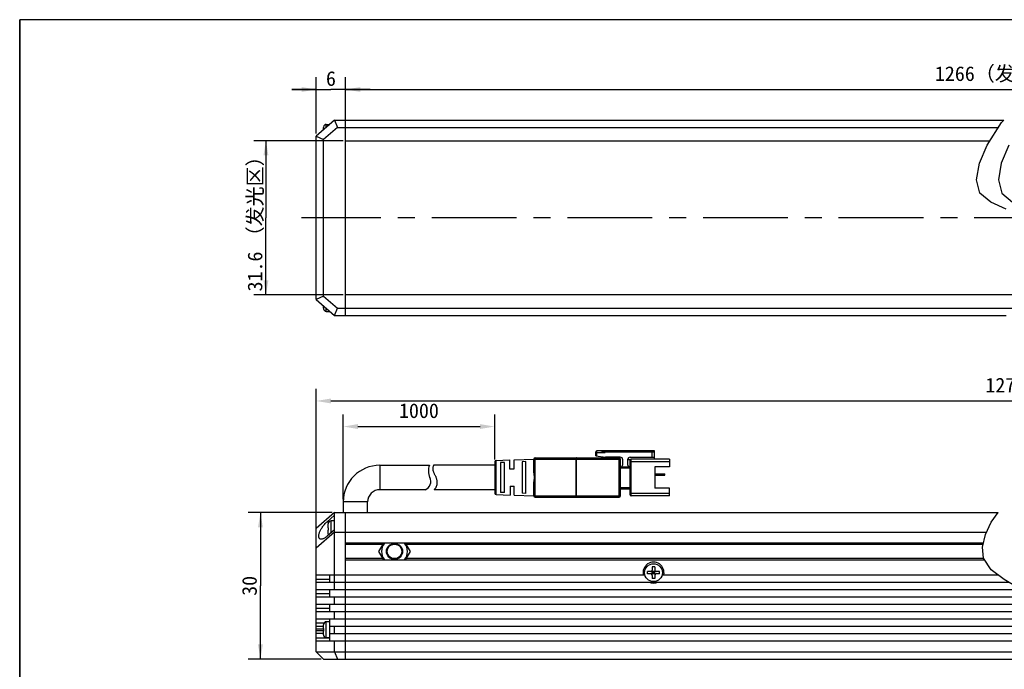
# Model space of a CAD drawing. Header units: millimetres. Extents: x 284 to 756, y 291 to 500.
# Tile 2 of 6: x 284 to 486, y 367 to 500. Entities that reach past the tile are written whole.
import ezdxf
from ezdxf.enums import TextEntityAlignment as Align

# ---------------------------------------------------------------- set-up
doc = ezdxf.new("R2010")
doc.units = ezdxf.units.MM
doc.header["$LTSCALE"] = 46.255
doc.header["$PDMODE"] = 3
doc.header["$PDSIZE"] = 8
doc.linetypes.add('CENTER', pattern=[0.6, 0.375, -0.075, 0.075, -0.075])
doc.layers.get('0').update_dxf_attribs({"linetype": 'CONTINUOUS'})
doc.layers.get('Defpoints').update_dxf_attribs({"linetype": 'CONTINUOUS'})
for name, color, linetype in [('00_COMPONENTS', 7, 'CONTINUOUS'), ('03_ALL_AXES', 7, 'CONTINUOUS'), ('51__DRAFT_DIMS', 7, 'CONTINUOUS'), ('_X2_56FE5C42_X0__01_528', 7, 'CONTINUOUS'), ('DRW0001FORMAT', 7, 'CONTINUOUS')]:
    doc.layers.add(name, color=color, linetype=linetype)
doc.styles.get("Standard").update_dxf_attribs({"font": 'simfang.ttf'})
doc.dimstyles.new('DIMSTYLE_1', dxfattribs={"dimtxt": 3, "dimasz": 3, "dimexe": 2.5, "dimexo": 0.5, "dimgap": 0.75, "dimtad": 1, "dimdsep": 46, "dimtxsty": 'STANDARD', "dimblk": '_FILLED', "dimblk1": '_FILLED', "dimblk2": '_FILLED', "dimcen": 0.09, "dimclrt": 3, "dimazin": 2, "dimtp": 0.3, "dimtm": 0.3, "dimtfac": 1, "dimtofl": 0, "dimtmove": 0, "dimatfit": 3, "dimldrblk": '_FILLED', "dimfxl": 1, "dimtolj": 1, "dimarcsym": 0})
doc.dimstyles.new('DIMSTYLE_2', dxfattribs={"dimtxt": 3, "dimasz": 3, "dimexe": 2.5, "dimexo": 0.5, "dimgap": 0.75, "dimtad": 1, "dimdsep": 46, "dimtxsty": 'STANDARD', "dimblk": '_FILLED', "dimblk1": '_FILLED', "dimblk2": '_FILLED', "dimcen": 0.09, "dimclrt": 3, "dimazin": 2, "dimtp": 1.2, "dimtm": 1.2, "dimtfac": 1, "dimtofl": 0, "dimtmove": 0, "dimatfit": 3, "dimldrblk": '_FILLED', "dimfxl": 1, "dimtolj": 1, "dimarcsym": 0})
doc.dimstyles.new('DIMSTYLE_3', dxfattribs={"dimtxt": 3, "dimasz": 3, "dimexe": 2.5, "dimexo": 0.5, "dimgap": 0.75, "dimtad": 1, "dimdsep": 46, "dimtxsty": 'STANDARD', "dimblk": '_FILLED', "dimblk1": '_FILLED', "dimblk2": '_FILLED', "dimcen": 0.09, "dimclrt": 3, "dimazin": 2, "dimtp": 0.2, "dimtm": 0.2, "dimtfac": 1, "dimtofl": 0, "dimtmove": 0, "dimatfit": 3, "dimldrblk": '_FILLED', "dimfxl": 1, "dimtolj": 1, "dimarcsym": 0})
doc.dimstyles.new('DIMSTYLE_4', dxfattribs={"dimtxt": 3, "dimasz": 3, "dimexe": 2.5, "dimexo": 0.5, "dimgap": 0.75, "dimtad": 1, "dimdsep": 46, "dimtxsty": 'STANDARD', "dimblk": '_FILLED', "dimblk1": '_FILLED', "dimblk2": '_FILLED', "dimcen": 0.09, "dimclrt": 3, "dimazin": 2, "dimtp": 0.1, "dimtm": 0.1, "dimtfac": 1, "dimtofl": 0, "dimtmove": 0, "dimatfit": 3, "dimldrblk": '_FILLED', "dimfxl": 1, "dimtolj": 1, "dimarcsym": 0})

# ---------------------------------------------------------------- blocks, each defined once
blk = doc.blocks.new('_FILLED')
at = {"color": 0, "linetype": 'ByBlock'}
blk.add_solid([(0, 0), (-1, 0.167), (-1, -0.167)], dxfattribs=at)
blk = doc.blocks.new('*D1')
at = {"layer": '51__DRAFT_DIMS', "color": 4, "transparency": 16777216}
for p, q in [((350.47, 475.58), (332.17, 475.58)), ((334.67, 475.58), (334.67, 459.78)), ((334.67, 443.98), (334.67, 459.78)), ((350.47, 443.98), (332.17, 443.98))]:
    blk.add_line(p, q, dxfattribs=at)
at = {"layer": '51__DRAFT_DIMS', "color": 4, "transparency": 16777216, "xscale": 3, "yscale": 3, "zscale": 3}
for p, rotation in [((334.67, 475.58), 90), ((334.67, 443.98), 270)]:
    blk.add_blockref('_FILLED', p, dxfattribs=dict(at, rotation=rotation))
at = {"layer": '51__DRAFT_DIMS', "color": 3, "transparency": 16777216}
for s, p in [('（发光区）', (333.92, 464.18)), ('31.6', (333.92, 448.79))]:
    blk.add_text(s, height=3, rotation=90, dxfattribs=at).set_placement(p, align=Align.CENTER)
blk = doc.blocks.new('*D12')
at = {"layer": '51__DRAFT_DIMS', "color": 0, "lineweight": -2}
for p, q in [((350.97, 478.78), (350.97, 488.57)), ((620.74, 478.78), (620.74, 488.57)), ((353.97, 486.07), (617.74, 486.07))]:
    blk.add_line(p, q, dxfattribs=at)
at = {"layer": 'Defpoints', "color": 0}
for p in [(620.74, 486.07), (350.97, 478.28), (620.74, 478.28)]:
    blk.add_point(p, dxfattribs=at)
at = {"layer": '51__DRAFT_DIMS', "color": 0, "linetype": 'ByBlock', "lineweight": -2, "xscale": 3, "yscale": 3, "zscale": 3, "rotation": 180}
blk.add_blockref('_FILLED', (350.97, 486.07), dxfattribs=at)
at = {"layer": '51__DRAFT_DIMS', "color": 0, "linetype": 'ByBlock', "lineweight": -2, "xscale": 3, "yscale": 3, "zscale": 3}
blk.add_blockref('_FILLED', (620.74, 486.07), dxfattribs=at)
at = {"layer": '51__DRAFT_DIMS', "color": 3, "insert": (485.86, 490.82), "char_height": 3, "attachment_point": 2, "line_spacing_factor": 0.9}
blk.add_mtext('\\A1;\\A1;1266（发光区）{}{{\\H0.7x;}{}}', dxfattribs=at)
blk = doc.blocks.new('*D13')
at = {"layer": '51__DRAFT_DIMS', "color": 0, "lineweight": -2}
for p, q in [((344.97, 392.65), (344.97, 424.77)), ((626.74, 392.65), (626.74, 424.77)), ((347.97, 422.27), (623.74, 422.27))]:
    blk.add_line(p, q, dxfattribs=at)
at = {"layer": 'Defpoints', "color": 0}
for p in [(626.74, 422.27), (344.97, 392.15), (626.74, 392.15)]:
    blk.add_point(p, dxfattribs=at)
at = {"layer": '51__DRAFT_DIMS', "color": 0, "linetype": 'ByBlock', "lineweight": -2, "xscale": 3, "yscale": 3, "zscale": 3, "rotation": 180}
blk.add_blockref('_FILLED', (344.97, 422.27), dxfattribs=at)
at = {"layer": '51__DRAFT_DIMS', "color": 0, "linetype": 'ByBlock', "lineweight": -2, "xscale": 3, "yscale": 3, "zscale": 3}
blk.add_blockref('_FILLED', (626.74, 422.27), dxfattribs=at)
at = {"layer": '51__DRAFT_DIMS', "color": 3, "insert": (485.95, 427.02), "char_height": 3, "attachment_point": 2, "line_spacing_factor": 0.9}
blk.add_mtext('\\A1;\\A1;1278{}{{\\H0.7x;}{}}', dxfattribs=at)
blk = doc.blocks.new('*D3')
at = {"layer": '51__DRAFT_DIMS', "color": 4, "transparency": 16777216}
for p, q in [((348.22, 399.4), (331.04, 399.4)), ((333.54, 399.4), (333.54, 384.4)), ((333.54, 369.4), (333.54, 384.4)), ((345.97, 369.4), (331.04, 369.4))]:
    blk.add_line(p, q, dxfattribs=at)
at = {"layer": '51__DRAFT_DIMS', "color": 4, "transparency": 16777216, "xscale": 3, "yscale": 3, "zscale": 3}
for p, rotation in [((333.54, 399.4), 90), ((333.54, 369.4), 270)]:
    blk.add_blockref('_FILLED', p, dxfattribs=dict(at, rotation=rotation))
at = {"layer": '51__DRAFT_DIMS', "color": 3, "transparency": 16777216}
blk.add_text('30', height=3, rotation=90, dxfattribs=at).set_placement((332.79, 384.4), align=Align.CENTER)
blk = doc.blocks.new('*D15')
at = {"layer": '51__DRAFT_DIMS', "color": 0, "lineweight": -2}
for p, q in [((350.47, 402.1), (350.47, 419.53)), ((381.47, 410.31), (381.47, 419.53)), ((353.47, 417.03), (378.47, 417.03))]:
    blk.add_line(p, q, dxfattribs=at)
at = {"layer": 'Defpoints', "color": 0}
for p in [(381.47, 417.03), (381.47, 409.81), (350.47, 401.6)]:
    blk.add_point(p, dxfattribs=at)
at = {"layer": '51__DRAFT_DIMS', "color": 0, "linetype": 'ByBlock', "lineweight": -2, "xscale": 3, "yscale": 3, "zscale": 3, "rotation": 180}
blk.add_blockref('_FILLED', (350.47, 417.03), dxfattribs=at)
at = {"layer": '51__DRAFT_DIMS', "color": 0, "linetype": 'ByBlock', "lineweight": -2, "xscale": 3, "yscale": 3, "zscale": 3}
blk.add_blockref('_FILLED', (381.47, 417.03), dxfattribs=at)
at = {"layer": '51__DRAFT_DIMS', "color": 3, "insert": (365.97, 421.78), "char_height": 3, "attachment_point": 2, "line_spacing_factor": 0.9}
blk.add_mtext('\\A1;1000{}{{\\H0.7x;}{}}', dxfattribs=at)
blk = doc.blocks.new('*D10')
at = {"layer": '51__DRAFT_DIMS', "color": 4, "transparency": 16777216}
for p, q in [((344.97, 477.03), (344.97, 488.57)), ((350.97, 465.53), (350.97, 488.57)), ((344.97, 486.07), (339.97, 486.07)), ((339.97, 486.07), (347.97, 486.07)), ((355.97, 486.07), (347.97, 486.07)), ((350.97, 486.07), (355.97, 486.07))]:
    blk.add_line(p, q, dxfattribs=at)
at = {"layer": '51__DRAFT_DIMS', "color": 4, "transparency": 16777216, "xscale": 3, "yscale": 3, "zscale": 3}
blk.add_blockref('_FILLED', (344.97, 486.07), dxfattribs=at)
at = {"layer": '51__DRAFT_DIMS', "color": 4, "transparency": 16777216, "xscale": 3, "yscale": 3, "zscale": 3, "rotation": 180}
blk.add_blockref('_FILLED', (350.97, 486.07), dxfattribs=at)
at = {"layer": '51__DRAFT_DIMS', "color": 3, "transparency": 16777216}
blk.add_text('6', height=3, dxfattribs=at).set_placement((347.97, 486.82), align=Align.CENTER)

msp = doc.modelspace()

# ---------------------------------------------------------------- linework, layer by layer
at = {"color": 7}
for p, q in [((284.28005, 500.37185), (284.28005, 290.95043)), ((755.5081, 500.37185), (284.28005, 500.37185))]:
    msp.add_line(p, q, dxfattribs=at)
at = {"color": 4}
for p, q in [((485.17233, 479.27953), (485.62939, 479.77656)), ((482.23588, 474.67494), (485.17233, 479.27953)), ((480.67817, 470.99637), (482.23588, 474.67494)), ((486.69468, 474.67494), (485.13698, 470.99637)), ((480.07656, 467.59095), (480.67817, 470.99637)), ((485.13698, 470.99637), (484.53536, 467.59095)), ((480.77257, 464.84991), (480.07656, 467.59095)), ((484.53536, 467.59095), (485.23138, 464.84991)), ((482.97145, 462.97767), (480.77257, 464.84991)), ((485.23138, 464.84991), (487.43025, 462.97767)), ((486.13648, 461.55219), (482.97145, 462.97767)), ((483.08696, 397.46942), (484.49001, 399.39715)), ((481.88177, 394.9018), (483.08696, 397.46942)), ((481.30219, 392.35527), (481.88177, 394.9018)), ((481.51914, 390.04839), (481.30219, 392.35527)), ((483.08855, 387.65942), (481.51914, 390.04839)), ((485.73304, 385.68232), (483.08855, 387.65942)), ((488.94017, 383.7771), (485.73304, 385.68232))]:
    msp.add_line(p, q, dxfattribs=at)
at = {"layer": '00_COMPONENTS', "color": 7}
for p, q in [((348.72237, 479.77656), (344.97237, 476.52656)), ((348.72237, 479.77656), (349.28192, 478.27656)), ((348.72237, 479.77656), (485.62939, 479.77656)), ((350.97237, 439.77656), (350.97237, 479.77656)), ((346.42237, 477.78322), (346.42237, 478.29636)), ((346.42442, 478.37619), (346.42735, 478.37568)), ((349.28192, 478.27656), (346.47237, 475.84161)), ((347.02237, 478.92656), (347.72237, 478.92656)), ((347.72237, 478.9124), (347.72237, 478.92072)), ((349.28192, 478.27656), (484.53271, 478.27656)), ((344.97237, 443.02656), (344.97237, 476.52656)), ((344.97237, 476.52656), (346.47237, 475.84161)), ((346.47237, 443.7115), (346.47237, 475.84161)), ((350.97237, 475.57656), (482.81086, 475.57656)), ((346.47237, 443.7115), (344.97237, 443.02656)), ((346.47237, 443.7115), (349.28192, 441.27656)), ((491.67786, 443.97656), (350.97237, 443.97656)), ((344.97237, 443.02656), (348.72237, 439.77656)), ((346.42237, 441.25675), (346.42237, 441.76989)), ((348.72237, 439.77656), (349.28192, 441.27656)), ((349.28192, 441.27656), (488.29038, 441.27656)), ((346.42735, 441.17743), (346.42442, 441.17692)), ((347.02237, 440.62656), (347.72237, 440.62656)), ((347.72237, 440.64071), (347.72237, 440.63239)), ((348.72237, 439.77656), (486.10008, 439.77656)), ((357.97237, 409.09715), (368.12937, 409.09715)), ((367.24658, 404.09715), (357.97237, 404.09715)), ((350.47237, 401.59715), (350.47237, 399.39715)), ((355.47237, 399.39715), (355.47237, 401.59715)), ((348.72237, 399.39715), (344.97237, 396.14715)), ((348.72237, 383.64715), (348.72237, 399.39715)), ((348.72237, 399.39715), (484.49001, 399.39715)), ((350.97237, 369.39715), (350.97237, 399.39715)), ((348.72237, 398.87957), (347.1791, 397.54207)), ((347.42237, 396.30715), (347.42237, 397.07695)), ((347.42442, 397.15679), (347.42735, 397.15627)), ((348.72237, 397.70715), (348.02237, 397.70715)), ((344.97237, 370.89715), (344.97237, 396.14715)), ((348.72237, 395.39715), (344.97237, 392.14715)), ((348.72237, 395.90973), (347.1791, 394.57223)), ((347.42237, 396.30715), (347.42735, 396.30715)), ((347.42237, 395.03735), (347.42237, 395.80715)), ((347.42735, 395.80715), (347.42237, 395.80715)), ((347.42735, 394.95803), (347.42444, 394.95752)), ((348.72237, 395.39715), (482.11428, 395.39715)), ((481.48242, 393.14715), (350.97237, 393.14715)), ((357.79697, 391.44717), (358.77845, 393.14715)), ((363.16629, 393.14715), (364.14777, 391.44717)), ((358.77848, 389.74715), (357.79697, 391.44717)), ((364.14777, 391.44717), (363.16626, 389.74715)), ((350.97237, 389.74715), (481.71704, 389.74715)), ((412.77237, 386.84715), (412.77237, 387.34715)), ((413.42237, 387.34715), (412.77237, 387.34715)), ((413.42237, 386.84715), (412.77237, 386.84715)), ((414.31024, 386.75928), (413.6345, 387.43502)), ((413.6345, 386.75928), (414.31024, 387.43502)), ((413.72237, 388.29715), (413.72237, 387.64715)), ((414.22237, 388.29715), (413.72237, 388.29715)), ((413.72237, 386.84715), (413.72237, 387.34715)), ((414.22237, 387.34715), (413.72237, 387.34715)), ((414.22237, 387.09715), (413.72237, 387.09715)), ((414.22237, 386.84715), (413.72237, 386.84715)), ((413.97237, 387.34715), (413.97237, 386.84715)), ((414.22237, 388.29715), (414.22237, 387.64715)), ((414.22237, 386.84715), (414.22237, 387.34715)), ((415.17237, 387.34715), (414.52237, 387.34715)), ((415.17237, 386.84715), (414.52237, 386.84715)), ((415.17237, 386.84715), (415.17237, 387.34715)), ((344.97237, 386.64715), (412.21613, 386.64715)), ((344.97237, 385.14715), (486.63391, 385.14715)), ((347.72237, 385.14715), (347.72237, 386.64715)), ((413.72237, 386.54715), (413.72237, 385.89715)), ((414.22237, 385.89715), (413.72237, 385.89715)), ((414.22237, 386.54715), (414.22237, 385.89715)), ((415.81358, 386.64715), (484.44252, 386.64715)), ((344.97237, 383.64715), (489.13884, 383.64715)), ((347.72237, 382.14715), (347.72237, 383.64715)), ((344.97237, 382.14715), (491.43207, 382.14715)), ((348.72237, 380.64715), (348.72237, 382.14715)), ((344.97237, 380.64715), (493.17393, 380.64715)), ((344.97237, 379.14715), (494.39681, 379.14715)), ((347.72237, 379.14715), (347.72237, 380.64715)), ((348.72237, 377.64715), (348.72237, 379.14715)), ((344.97237, 377.64715), (495.00693, 377.64715)), ((347.72237, 377.04715), (347.02237, 377.04715)), ((347.72237, 373.14715), (347.72237, 377.64715)), ((344.97237, 376.14715), (346.42237, 376.14715)), ((346.42237, 375.64715), (346.42237, 376.41695)), ((346.42237, 375.64715), (346.42735, 375.64715)), ((346.42237, 374.37735), (346.42237, 375.14715)), ((346.42735, 375.14715), (346.42237, 375.14715)), ((346.42442, 376.49679), (346.42735, 376.49627)), ((347.72237, 376.14715), (494.78087, 376.14715)), ((348.72237, 374.64715), (348.72237, 376.14715)), ((346.42237, 374.64715), (344.97237, 374.64715)), ((344.97237, 373.14715), (492.6981, 373.14715)), ((346.42735, 374.29803), (346.42444, 374.29752)), ((347.72237, 373.74715), (347.02237, 373.74715)), ((347.72237, 374.64715), (493.97038, 374.64715)), ((348.72237, 370.89715), (348.72237, 373.14715)), ((344.97237, 370.89715), (346.47237, 369.39715)), ((344.97237, 370.89715), (489.9658, 370.89715)), ((348.72237, 370.89715), (349.28192, 369.39715)), ((346.47237, 369.39715), (487.76957, 369.39715))]:
    msp.add_line(p, q, dxfattribs=at)
at = {"layer": '00_COMPONENTS', "color": 4}
for p, q in [((347.02237, 478.30322), (347.02237, 478.92656)), ((347.02237, 440.62656), (347.02237, 441.24989)), ((357.97237, 409.09715), (357.97237, 404.09715)), ((355.47237, 401.59715), (350.47237, 401.59715)), ((347.1791, 397.54207), (347.61195, 397.54207)), ((348.02237, 395.30306), (348.02237, 397.70715)), ((358.63411, 392.89715), (350.97237, 392.89715)), ((361.35518, 392.89715), (360.58956, 392.89715)), ((481.42552, 392.89715), (363.31062, 392.89715)), ((358.63414, 389.99715), (350.97237, 389.99715)), ((361.35502, 389.99715), (360.58414, 389.99715)), ((481.5528, 389.99715), (363.3106, 389.99715)), ((347.72237, 385.73294), (344.97237, 385.73294)), ((347.72237, 382.73294), (344.97237, 382.73294)), ((347.72237, 379.73294), (344.97237, 379.73294)), ((347.02237, 373.74715), (347.02237, 377.04715)), ((346.49713, 376.73294), (344.97237, 376.73294)), ((344.97237, 375.59907), (346.42237, 375.59907)), ((346.42237, 375.19523), (344.97237, 375.19523)), ((344.97237, 373.73294), (347.72237, 373.73294))]:
    msp.add_line(p, q, dxfattribs=at)
at = {"layer": '00_COMPONENTS', "color": 7}
for points in [[(346.42735, 478.37568), (346.42583, 478.36253), (346.42459, 478.34936), (346.42362, 478.33616), (346.42292, 478.32292), (346.42251, 478.30966), (346.42237, 478.29636)], [(346.42237, 441.25675), (346.42251, 441.24337), (346.42293, 441.23006), (346.42363, 441.2168), (346.42459, 441.20362), (346.42584, 441.19049), (346.42735, 441.17743)], [(345.96751, 393.95703), (345.898, 393.96109), (345.82265, 393.97437), (345.75525, 393.99689), (345.69559, 394.0287), (345.64313, 394.06796), (345.59789, 394.11452), (345.55983, 394.16854), (345.52834, 394.22873), (345.50333, 394.2949), (345.48488, 394.36725), (345.47262, 394.44508), (345.46642, 394.52824), (345.4664, 394.61687), (345.47257, 394.71075), (345.48479, 394.80979), (345.50319, 394.91407), (345.52816, 395.02355), (345.55961, 395.13829), (345.59762, 395.25824), (345.64282, 395.38318), (345.69522, 395.51332), (345.75481, 395.64846), (345.82215, 395.78776), (345.89745, 395.93163), (345.98051, 396.07966), (346.07131, 396.22987), (346.17026, 396.38272), (346.27695, 396.53775), (346.39015, 396.69153), (346.51037, 396.84439), (346.63711, 396.99599), (346.76762, 397.142), (346.901, 397.28096), (347.03816, 397.41432), (347.1791, 397.54207)], [(347.42735, 397.15627), (347.42584, 397.14321), (347.42459, 397.13009), (347.42363, 397.1169), (347.42293, 397.10365), (347.42251, 397.09033), (347.42237, 397.07695)], [(347.42237, 395.03735), (347.42251, 395.02405), (347.42292, 395.01078), (347.42362, 394.99755), (347.42459, 394.98434), (347.42583, 394.97117), (347.42735, 394.95803)], [(347.42735, 396.30715), (347.42573, 396.22375), (347.42475, 396.14038), (347.42442, 396.05703)], [(347.42442, 396.05703), (347.42475, 395.97371), (347.42573, 395.89042), (347.42735, 395.80715)], [(347.1791, 394.57223), (347.03825, 394.45577), (346.90119, 394.35144), (346.76789, 394.25925), (346.63747, 394.17906), (346.51082, 394.11101), (346.39067, 394.05548), (346.27751, 394.01301), (346.17085, 393.98306), (346.07191, 393.96434), (345.98109, 393.9571), (345.96751, 393.95703)], [(346.42735, 376.49627), (346.42584, 376.48321), (346.42459, 376.47009), (346.42363, 376.4569), (346.42293, 376.44365), (346.42251, 376.43033), (346.42237, 376.41695)], [(346.42735, 375.64715), (346.42573, 375.56375), (346.42475, 375.48038), (346.42442, 375.39703)], [(346.42442, 375.39703), (346.42475, 375.31371), (346.42573, 375.23042), (346.42735, 375.14715)], [(346.42237, 374.37735), (346.42251, 374.36405), (346.42292, 374.35078), (346.42362, 374.33755), (346.42459, 374.32434), (346.42583, 374.31117), (346.42735, 374.29803)]]:
    msp.add_lwpolyline(points, dxfattribs=at)
for centre, radius in [((360.97237, 391.44717), 1.65), ((360.97237, 391.44717), 1.5), ((413.97237, 387.09715), 1.825)]:
    msp.add_circle(centre, radius, dxfattribs=at)
for centre, radius, start, end in [((347.02237, 478.32656), 0.6, 90, 175.2545596), ((347.02237, 441.22656), 0.6, 184.7454404, 270), ((357.97237, 401.59715), 7.5, 90, 180), ((370.90214, 407.95183), 3, 157.5563826, 206.8437673), ((366.61938, 405.78434), 1.8, 290.3921648, 26.8437673), ((357.97237, 401.59715), 2.5, 90, 180), ((348.02237, 397.10715), 0.6, 90, 175.2545596), ((348.02237, 395.00715), 0.6, 184.7454404, 198.9537694), ((360.97237, 391.44717), 2.65578, 140.1858471, 219.8154357), ((360.97237, 391.44717), 2.65578, 320.1845643, 39.8141529), ((413.97237, 387.09715), 2.15, 347.9185301, 192.0814699), ((413.42237, 387.64715), 0.3, 270, 360), ((413.42237, 386.54715), 0.3, 0, 90), ((414.52237, 387.64715), 0.3, 180, 270), ((414.52237, 386.54715), 0.3, 90, 180), ((413.97237, 387.09715), 2.15, 245.0908473, 294.9091527), ((347.02237, 376.44715), 0.6, 90, 175.2545596), ((347.02237, 374.34715), 0.6, 184.7454404, 270)]:
    msp.add_arc(centre, radius, start, end, dxfattribs=at)
at = {"layer": '03_ALL_AXES', "color": 1, "linetype": 'CENTER'}
msp.add_line((635.71632, 459.77656), (341.97237, 459.77656), dxfattribs=at)
at = {"layer": '_X2_56FE5C42_X0__01_528', "color": 7}
for p, q in [((402.17237, 411.04715), (402.17237, 411.84715)), ((402.17237, 411.04715), (404.17237, 410.74715)), ((414.17237, 412.04715), (402.37237, 412.04715)), ((403.17237, 412.04715), (404.07237, 411.74715)), ((403.77237, 411.84715), (414.17237, 411.84715)), ((414.17237, 410.34715), (414.17237, 412.04715)), ((381.47237, 409.09715), (368.97953, 409.09715)), ((381.47237, 409.80638), (381.47237, 403.38792)), ((381.763, 410.10623), (384.47237, 410.1909)), ((383.47236, 409.70004), (382.67275, 409.67148)), ((382.67276, 409.67148), (382.67276, 403.52282)), ((383.47237, 403.4941), (383.47237, 409.70004)), ((384.47237, 410.1909), (384.47237, 408.34729)), ((385.47237, 410.22215), (389.47237, 410.34715)), ((385.47237, 408.34742), (385.47237, 410.22215)), ((387.87236, 409.857), (387.07236, 409.82873)), ((387.07237, 409.82873), (387.07237, 403.36557)), ((387.87237, 403.33717), (387.87237, 409.857)), ((389.47237, 407.95043), (389.47237, 410.34715)), ((389.77237, 410.64715), (406.97237, 410.64715)), ((407.17237, 410.74715), (404.17237, 410.74715)), ((407.17237, 410.44715), (407.17237, 402.74715)), ((407.67237, 409.24715), (407.67237, 410.24715)), ((408.67237, 410.24715), (408.67237, 409.24715)), ((409.19923, 410.24715), (408.67237, 410.24715)), ((409.17237, 410.74715), (414.17237, 410.74715)), ((409.17237, 403.04715), (409.17237, 410.14715)), ((417.27237, 410.34715), (409.37237, 410.34715)), ((417.27237, 410.34715), (417.27237, 408.79715)), ((384.47236, 408.34715), (385.47236, 408.34715)), ((407.17237, 408.74715), (409.17237, 408.74715)), ((414.27237, 408.79715), (414.27237, 404.39715)), ((417.27237, 408.79715), (414.27237, 408.79715)), ((414.27237, 407.34715), (416.27237, 407.34715)), ((414.27237, 407.04715), (416.27237, 407.04715)), ((415.27237, 407.34715), (415.27237, 407.04715)), ((416.27237, 407.04715), (416.27237, 407.34715)), ((389.47237, 402.84715), (389.47237, 405.24385)), ((381.47237, 404.09715), (369.08111, 404.09715)), ((381.763, 403.08807), (384.67237, 402.99715)), ((383.47236, 403.4941), (382.67275, 403.52282)), ((384.67237, 404.84715), (384.67237, 402.99715)), ((384.67237, 404.84715), (385.47237, 404.84715)), ((385.47237, 402.97215), (385.47237, 404.84715)), ((385.47237, 402.97215), (389.47237, 402.84715)), ((387.87236, 403.33717), (387.07236, 403.36557)), ((407.17237, 404.24715), (409.17237, 404.24715)), ((417.27237, 404.39715), (414.27237, 404.39715)), ((417.27237, 402.84715), (417.27237, 404.39715)), ((389.77237, 402.54715), (406.97237, 402.54715)), ((417.27237, 402.84715), (409.37237, 402.84715))]:
    msp.add_line(p, q, dxfattribs=at)
at = {"layer": '_X2_56FE5C42_X0__01_528', "color": 4}
for p, q in [((402.17237, 411.74715), (404.07237, 411.74715)), ((402.37237, 411.01715), (402.37237, 412.04715)), ((414.17237, 411.94715), (403.47237, 411.94715)), ((413.67237, 410.74715), (413.67237, 411.84715)), ((381.763, 403.08807), (381.763, 410.10623)), ((389.47237, 410.34715), (407.17237, 410.34715)), ((389.7214, 402.84715), (389.7214, 410.34715)), ((398.14705, 402.84715), (398.14705, 410.34715)), ((398.19804, 402.54715), (398.19804, 410.64715)), ((406.97237, 402.54715), (406.97237, 410.64715)), ((409.17237, 409.84715), (417.27237, 409.84715)), ((409.37237, 402.84715), (409.37237, 410.34715)), ((407.17237, 408.54715), (409.17237, 408.54715)), ((409.17237, 404.44715), (407.17237, 404.44715)), ((417.27237, 403.34715), (409.17237, 403.34715)), ((389.47237, 402.84715), (407.17237, 402.84715))]:
    msp.add_line(p, q, dxfattribs=at)
at = {"layer": '_X2_56FE5C42_X0__01_528', "color": 7}
for points in [[(368.97953, 409.09715), (368.9747, 409.09151), (368.96495, 409.07445), (368.9503, 409.04574), (368.92897, 409.00495), (368.90274, 408.95213), (368.87692, 408.88864), (368.85156, 408.8152), (368.82662, 408.73251), (368.80732, 408.64329), (368.79504, 408.54914), (368.78841, 408.45098), (368.78848, 408.35127), (368.79596, 408.25259), (368.81013, 408.15485), (368.82994, 408.05626), (368.85517, 407.95739), (368.88602, 407.85881), (368.92202, 407.75804), (368.96354, 407.65442), (369.0102, 407.54908), (369.06038, 407.44187), (369.11478, 407.33289), (369.1727, 407.22251), (369.23045, 407.11105), (369.2883, 406.99842), (369.34598, 406.88518), (369.39898, 406.77268), (369.44566, 406.66368), (369.48767, 406.5559), (369.52539, 406.44305), (369.55937, 406.32215), (369.58907, 406.19682), (369.6132, 406.07065), (369.63118, 405.94417), (369.64361, 405.81765), (369.65096, 405.69422), (369.653, 405.57463), (369.64996, 405.45867), (369.64306, 405.34767), (369.63275, 405.24329), (369.61856, 405.14399), (369.6003, 405.04657), (369.57821, 404.95146), (369.55204, 404.85904), (369.52084, 404.76679), (369.48347, 404.6743), (369.44108, 404.58417), (369.3961, 404.49875), (369.34753, 404.41898), (369.29637, 404.34574), (369.24806, 404.28072), (369.20249, 404.2243), (369.15976, 404.17747), (369.12568, 404.14162), (369.10218, 404.11668), (369.08732, 404.10197), (369.08111, 404.09715)], [(389.53571, 407.31979), (389.52043, 407.41987), (389.50661, 407.51739), (389.49453, 407.61307), (389.48493, 407.70445), (389.47802, 407.79073), (389.4738, 407.87272), (389.47237, 407.95043)], [(389.61803, 406.59715), (389.6166, 406.67522), (389.61216, 406.75682), (389.60482, 406.84197), (389.59457, 406.93093), (389.58189, 407.02343), (389.56762, 407.11865), (389.53571, 407.31979)], [(389.47237, 405.24385), (389.47379, 405.32143), (389.478, 405.40332), (389.4849, 405.48951), (389.49448, 405.58079), (389.50654, 405.67638), (389.52036, 405.77393), (389.53567, 405.87427), (389.56768, 406.07604)], [(389.56768, 406.07604), (389.58196, 406.17133), (389.59463, 406.26378), (389.60485, 406.35267), (389.61218, 406.43773), (389.61661, 406.51923), (389.61803, 406.59715)]]:
    msp.add_lwpolyline(points, dxfattribs=at)
at = {"layer": '_X2_56FE5C42_X0__01_528', "color": 4}
for points in [[(389.7214, 410.34715), (389.72168, 410.37872), (389.72253, 410.40996), (389.72393, 410.44054), (389.72588, 410.47014), (389.72835, 410.49839), (389.7313, 410.52488), (389.73471, 410.5493), (389.73852, 410.57143), (389.74269, 410.59106), (389.74719, 410.60799), (389.75195, 410.62203), (389.75691, 410.63302), (389.762, 410.64088), (389.76717, 410.64559), (389.77237, 410.64715)], [(398.19804, 410.64715), (398.19137, 410.64457), (398.18483, 410.6369), (398.17851, 410.62427), (398.17253, 410.60691), (398.167, 410.58512), (398.16199, 410.55928), (398.1576, 410.52984), (398.1539, 410.49729), (398.15095, 410.46214), (398.1488, 410.42497), (398.14749, 410.38642), (398.14705, 410.34715)], [(389.77237, 402.54715), (389.76702, 402.5488), (389.76173, 402.55375), (389.75655, 402.56196), (389.75154, 402.57334), (389.74675, 402.58778), (389.74226, 402.60508), (389.73811, 402.62499), (389.73435, 402.64731), (389.73101, 402.6718), (389.72812, 402.69824), (389.72572, 402.72629), (389.72383, 402.75555), (389.72248, 402.78565), (389.72167, 402.8163), (389.7214, 402.84715)], [(398.14705, 402.84715), (398.14749, 402.80781), (398.14881, 402.76921), (398.15096, 402.73203), (398.15391, 402.69691), (398.15761, 402.6644), (398.16199, 402.635), (398.16699, 402.60921), (398.17251, 402.58747), (398.17848, 402.57011), (398.1848, 402.55744), (398.19135, 402.54974), (398.19804, 402.54715)]]:
    msp.add_lwpolyline(points, dxfattribs=at)
at = {"layer": '_X2_56FE5C42_X0__01_528', "color": 7}
for centre, radius, start, end in [((402.37237, 411.84715), 0.2, 90.0000003, 180), ((381.77237, 409.80638), 0.3, 91.8179454, 179.976819), ((389.77237, 410.34715), 0.3, 90.0000001, 179.9999998), ((406.97237, 410.44715), 0.2, 0.0000001, 90), ((407.17237, 410.24715), 0.5, 0, 89.9999997), ((407.17237, 409.24715), 0.5, 270.0000003, 360), ((409.17237, 410.24715), 0.5, 90, 180), ((409.17237, 409.24715), 0.5, 180, 270), ((409.37237, 410.14715), 0.2, 90, 180.0002528), ((381.77237, 403.38792), 0.3, 180.0507908, 268.2099508), ((409.37237, 403.04715), 0.2, 179.9998706, 269.9999991), ((389.77237, 402.84715), 0.3, 180, 270), ((406.97237, 402.74715), 0.2, 270, 359.9999991)]:
    msp.add_arc(centre, radius, start, end, dxfattribs=at)
at = {"layer": 'DRW0001FORMAT', "color": 7}
msp.add_line((284.28005, 290.95043), (284.28005, 500.37185), dxfattribs=at)

# ---------------------------------------------------------------- dimensions: what is measured, and where the dimension line sits
at = {"layer": '51__DRAFT_DIMS', "color": 4}
dim = msp.add_linear_dim(base=(350.97237, 486.07083), p1=(344.97237, 476.52656), p2=(350.97237, 465.02656), dimstyle='DIMSTYLE_4', dxfattribs=at)
dim.commit()
dim.dimension.update_dxf_attribs({"geometry": '*D10', "text_midpoint": (347.94308, 486.07083), "dimtype": 160})
for base, p1, p2, text, picture, middle in [((620.74399, 486.07083), (350.97237, 478.27656), (620.74399, 478.27656), '\\A1;1266（发光区）{}{{\\H0.7x;}{}}', '*D12', (485.85818, 486.07083)), ((626.74399, 422.2655), (344.97237, 392.14715), (626.74399, 392.14715), '\\A1;1278{}{{\\H0.7x;}{}}', '*D13', (485.94901, 422.2655))]:
    dim = msp.add_linear_dim(base=base, p1=p1, p2=p2, text=text, dimstyle='DIMSTYLE_2', override={"dimtxsty": 'STANDARD'}, dxfattribs=at)
    dim.commit()
    dim.dimension.update_dxf_attribs({"geometry": picture, "text_midpoint": middle, "dimtype": 160})
dim = msp.add_linear_dim(base=(334.67218, 443.97656), p1=(350.97237, 475.57656), p2=(350.97237, 443.97656), angle=270, text='<>（发光区）', dimstyle='DIMSTYLE_1', dxfattribs=at)
dim.commit()
dim.dimension.update_dxf_attribs({"geometry": '*D1', "text_midpoint": (334.67218, 459.77656), "dimtype": 160})
dim = msp.add_linear_dim(base=(381.47237, 417.02899), p1=(350.47237, 401.59715), p2=(381.47237, 409.80649), text='1000{}{{\\H0.7x;}{}}', dimstyle='DIMSTYLE_1', override={"dimdec": 4}, dxfattribs=at)
dim.commit()
dim.dimension.update_dxf_attribs({"geometry": '*D15', "text_midpoint": (365.97237, 419.77899)})
dim = msp.add_linear_dim(base=(333.54162, 369.39715), p1=(348.72237, 399.39715), p2=(346.47237, 369.39715), angle=270, dimstyle='DIMSTYLE_3', dxfattribs=at)
dim.commit()
dim.dimension.update_dxf_attribs({"geometry": '*D3', "text_midpoint": (333.54162, 384.38836), "dimtype": 160})

doc.saveas('drawing.dxf')
